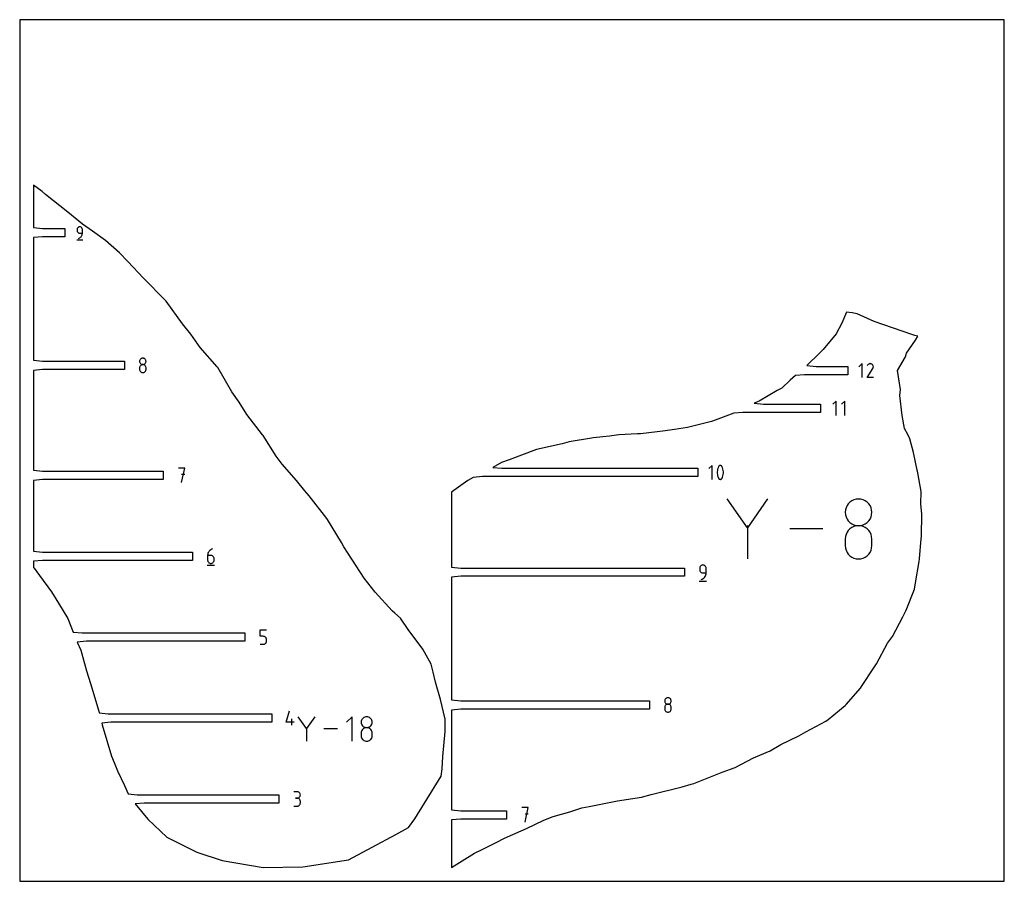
# Model space of a CAD drawing. Extents: x 0 to 480, y 0 to 420.
import ezdxf

# ---------------------------------------------------------------- set-up
doc = ezdxf.new("R2010")
doc.units = 0

msp = doc.modelspace()

# ---------------------------------------------------------------- linework, layer by layer
at = {"layer": 'annotation', "color": 1}
for p, q in [((28.034555, 318.027381), (28.01414, 317.799906)), ((28.01414, 317.799906), (28.01414, 317.16679)), ((28.01414, 317.16679), (28.01414, 317.16679)), ((28.01414, 317.16679), (28.034555, 316.939327)), ((28.093397, 318.241534), (28.034555, 318.027381)), ((28.034555, 316.939327), (28.093397, 316.725207)), ((28.187063, 318.438775), (28.093397, 318.241534)), ((28.31195, 318.615518), (28.187063, 318.438775)), ((28.464455, 318.768172), (28.31195, 318.615518)), ((28.640974, 318.893149), (28.464455, 318.768172)), ((28.837905, 318.986862), (28.640974, 318.893149)), ((29.051644, 319.045721), (28.837905, 318.986862)), ((29.278587, 319.066138), (29.051644, 319.045721)), ((29.506001, 319.045721), (29.278587, 319.066138)), ((29.278587, 319.066138), (29.278587, 319.066138)), ((29.719989, 318.986862), (29.506001, 319.045721)), ((29.916993, 318.893149), (29.719989, 318.986862)), ((30.093454, 318.768172), (29.916993, 318.893149)), ((30.245812, 318.615518), (30.093454, 318.768172)), ((30.370508, 318.438775), (30.245812, 318.615518)), ((30.463983, 318.241534), (30.370508, 318.438775)), ((30.522678, 318.027381), (30.463983, 318.241534)), ((30.543034, 317.799906), (30.522678, 318.027381)), ((30.543034, 315.900915), (30.543034, 317.799906)), ((30.543034, 317.799906), (30.543034, 317.799906)), ((27.856129, 312.660256), (30.703188, 312.660256)), ((28.093397, 316.725207), (28.187063, 316.528013)), ((28.187063, 316.528013), (28.31195, 316.351327)), ((28.31195, 316.351327), (28.464455, 316.198732)), ((28.464455, 316.198732), (28.640974, 316.073811)), ((28.640974, 316.073811), (28.837905, 315.980146)), ((28.645828, 313.372021), (29.007422, 313.506768)), ((28.645828, 313.372021), (28.645828, 313.372021)), ((28.837905, 315.980146), (29.051644, 315.921319)), ((29.007422, 313.506768), (29.339321, 313.688905)), ((29.051644, 315.921319), (29.278587, 315.900915)), ((29.278587, 315.900915), (30.543034, 315.900915)), ((29.339321, 313.688905), (29.638095, 313.913789)), ((29.638095, 313.913789), (29.900313, 314.176779)), ((29.900313, 314.176779), (30.122547, 314.473236)), ((30.122547, 314.473236), (30.301365, 314.798519)), ((30.301365, 314.798519), (30.433339, 315.147987)), ((30.433339, 315.147987), (30.515039, 315.516999)), ((30.515039, 315.516999), (30.543034, 315.900915)), ((58.820288, 254.454452), (58.665894, 254.236436)), ((59.008846, 254.642862), (58.820288, 254.454452)), ((59.227123, 254.797191), (59.008846, 254.642862)), ((59.470674, 254.912965), (59.227123, 254.797191)), ((59.735055, 254.98571), (59.470674, 254.912965)), ((60.015819, 255.010953), (59.735055, 254.98571)), ((60.296584, 254.98571), (60.015819, 255.010953)), ((60.015819, 255.010953), (60.015819, 255.010953)), ((60.560965, 254.912965), (60.296584, 254.98571)), ((60.804516, 254.797191), (60.560965, 254.912965)), ((61.022793, 254.642862), (60.804516, 254.797191)), ((61.211351, 254.454452), (61.022793, 254.642862)), ((61.365745, 254.236436), (61.211351, 254.454452)), ((58.477379, 253.729481), (58.452148, 253.44949)), ((58.452148, 253.44949), (58.452148, 253.44949)), ((58.452148, 253.44949), (58.477394, 253.168184)), ((58.477379, 250.599347), (58.452148, 250.318172)), ((58.452148, 250.318172), (58.452148, 249.539207)), ((58.550109, 253.993288), (58.477379, 253.729481)), ((58.550109, 250.864075), (58.477379, 250.599347)), ((58.477394, 253.168184), (58.55016, 252.903353)), ((58.665894, 254.236436), (58.550109, 253.993288)), ((58.665894, 251.107916), (58.550109, 250.864075)), ((58.55016, 252.903353), (58.665992, 252.659435)), ((58.820288, 251.326428), (58.665894, 251.107916)), ((58.665992, 252.659435), (58.820433, 252.440868)), ((59.008846, 251.51517), (58.820288, 251.326428)), ((58.820433, 252.440868), (59.009027, 252.252089)), ((59.227123, 251.6697), (59.008846, 251.51517)), ((59.009027, 252.252089), (59.227319, 252.097536)), ((59.470674, 251.785578), (59.227123, 251.6697)), ((59.227319, 252.097536), (59.470852, 251.981647)), ((59.735055, 251.858362), (59.470674, 251.785578)), ((59.470852, 251.981647), (59.735171, 251.908859)), ((60.015819, 251.88361), (59.735055, 251.858362)), ((59.735171, 251.908859), (60.015819, 251.88361)), ((60.015819, 251.88361), (60.296468, 251.908859)), ((60.296584, 251.858376), (60.015819, 251.88361)), ((60.015819, 251.88361), (60.015819, 251.88361)), ((60.015819, 251.88361), (60.015819, 251.88361)), ((60.296468, 251.908859), (60.560787, 251.981647)), ((60.560965, 251.785629), (60.296584, 251.858376)), ((60.560787, 251.981647), (60.80432, 252.097536)), ((60.804516, 251.669799), (60.560965, 251.785629)), ((60.80432, 252.097536), (61.022611, 252.252089)), ((61.022793, 251.515315), (60.804516, 251.669799)), ((61.022611, 252.252089), (61.211206, 252.440868)), ((61.211351, 251.32661), (61.022793, 251.515315)), ((61.211206, 252.440868), (61.365647, 252.659435)), ((61.365745, 251.108112), (61.211351, 251.32661)), ((61.365647, 252.659435), (61.481478, 252.903353)), ((61.481529, 253.993288), (61.365745, 254.236436)), ((61.481529, 250.864253), (61.365745, 251.108112)), ((61.481478, 252.903353), (61.554245, 253.168184)), ((61.55426, 253.729481), (61.481529, 253.993288)), ((61.55426, 250.599463), (61.481529, 250.864253)), ((61.554245, 253.168184), (61.579491, 253.44949)), ((61.579491, 253.44949), (61.55426, 253.729481)), ((61.579491, 250.318172), (61.55426, 250.599463)), ((61.579491, 253.44949), (61.579491, 253.44949)), ((61.579491, 249.539207), (61.579491, 250.318172)), ((61.579491, 250.318172), (61.579491, 250.318172)), ((410.630579, 252.333339), (409.127645, 250.829981)), ((410.630579, 245.57289), (410.630579, 252.333339)), ((413.166046, 245.572835), (415.940433, 250.039242)), ((413.367426, 251.581605), (413.170285, 251.203433)), ((413.523873, 251.803449), (413.367426, 251.581605)), ((413.711575, 251.988638), (413.523873, 251.803449)), ((413.924822, 252.135688), (413.711575, 251.988638)), ((414.157906, 252.243115), (413.924822, 252.135688)), ((414.405119, 252.309439), (414.157906, 252.243115)), ((414.660752, 252.333174), (414.405119, 252.309439)), ((414.919096, 252.312838), (414.660752, 252.333174)), ((415.174442, 252.246949), (414.919096, 252.312838)), ((415.421083, 252.134023), (415.174442, 252.246949)), ((415.641676, 251.97738), (415.421083, 252.134023)), ((415.421083, 252.134023), (415.421083, 252.134023)), ((415.826117, 251.78941), (415.641676, 251.97738)), ((415.972763, 251.575873), (415.826117, 251.78941)), ((415.940433, 250.039242), (415.943749, 250.043346)), ((415.940433, 250.039242), (415.940433, 250.039242)), ((415.943749, 250.043346), (415.94693, 250.047485)), ((415.94693, 250.047485), (415.949995, 250.051694)), ((415.949995, 250.051694), (415.952966, 250.056007)), ((415.952966, 250.056007), (415.955864, 250.060461)), ((415.955864, 250.060461), (415.95871, 250.065088)), ((415.95871, 250.065088), (415.961524, 250.069925)), ((415.961524, 250.069925), (415.964328, 250.075006)), ((415.964328, 250.075006), (415.967142, 250.080366)), ((415.967142, 250.080366), (416.081696, 250.326323)), ((415.967142, 250.080366), (415.967142, 250.080366)), ((416.079977, 251.342531), (415.972763, 251.575873)), ((416.146117, 251.095144), (416.079977, 251.342531)), ((416.081696, 250.326323), (416.148616, 250.581279)), ((416.169543, 250.839472), (416.146117, 251.095144)), ((416.148616, 250.581279), (416.169543, 250.839472)), ((58.452148, 249.539207), (58.452148, 249.539207)), ((58.452148, 249.539207), (58.477394, 249.258053)), ((58.477394, 249.258053), (58.55016, 248.993628)), ((58.55016, 248.993628), (58.665992, 248.750298)), ((58.665992, 248.750298), (58.820433, 248.532427)), ((58.820433, 248.532427), (59.009027, 248.344381)), ((59.009027, 248.344381), (59.227319, 248.190524)), ((59.227319, 248.190524), (59.470852, 248.075223)), ((59.470852, 248.075223), (59.735171, 248.002841)), ((59.735171, 248.002841), (60.015819, 247.977743)), ((60.015819, 247.977743), (60.296468, 248.002841)), ((60.015819, 247.977743), (60.015819, 247.977743)), ((60.296468, 248.002841), (60.560787, 248.075223)), ((60.560787, 248.075223), (60.80432, 248.190524)), ((60.80432, 248.190524), (61.022611, 248.344381)), ((61.022611, 248.344381), (61.211206, 248.532427)), ((61.211206, 248.532427), (61.365647, 248.750298)), ((61.365647, 248.750298), (61.481478, 248.993628)), ((61.481478, 248.993628), (61.554245, 249.258053)), ((61.554245, 249.258053), (61.579491, 249.539207)), ((416.168522, 245.572835), (413.166046, 245.572835)), ((398.027031, 234.106779), (396.461594, 232.5409)), ((398.027031, 227.065179), (398.027031, 234.106779)), ((402.233069, 234.106779), (400.667631, 232.5409)), ((402.233069, 227.065179), (402.233069, 234.106779)), ((337.516629, 202.696566), (336.010639, 201.190151)), ((337.516629, 195.922371), (337.516629, 202.696566)), ((340.706441, 202.160159), (340.446765, 201.549504)), ((340.793887, 202.305578), (340.706441, 202.160159)), ((340.706441, 202.160159), (340.706441, 202.160159)), ((340.902869, 202.429501), (340.793887, 202.305578)), ((341.029777, 202.530729), (340.902869, 202.429501)), ((341.171002, 202.608061), (341.029777, 202.530729)), ((341.322938, 202.6603), (341.171002, 202.608061)), ((341.481975, 202.686245), (341.322938, 202.6603)), ((341.644505, 202.684697), (341.481975, 202.686245)), ((341.806919, 202.654457), (341.644505, 202.684697)), ((341.96561, 202.594326), (341.806919, 202.654457)), ((342.026359, 202.562403), (341.96561, 202.594326)), ((341.96561, 202.594326), (341.96561, 202.594326)), ((342.084654, 202.525735), (342.026359, 202.562403)), ((342.140211, 202.484612), (342.084654, 202.525735)), ((342.192748, 202.439325), (342.140211, 202.484612)), ((342.24198, 202.390164), (342.192748, 202.439325)), ((342.287624, 202.33742), (342.24198, 202.390164)), ((342.329398, 202.281381), (342.287624, 202.33742)), ((342.367018, 202.222339), (342.329398, 202.281381)), ((342.400202, 202.160584), (342.367018, 202.222339)), ((342.661136, 201.54867), (342.400202, 202.160584)), ((342.400202, 202.160584), (342.400202, 202.160584)), ((80.486328, 201.430822), (77.355011, 201.430822)), ((78.920891, 194.389222), (80.486328, 201.430822)), ((80.486328, 198.295089), (78.920891, 198.295089)), ((340.12217, 200.280075), (340.057251, 199.631322)), ((340.057251, 199.631322), (340.057251, 198.979891)), ((340.057251, 198.979891), (340.12217, 198.330792)), ((340.252008, 200.921139), (340.12217, 200.280075)), ((340.12217, 198.330792), (340.252008, 197.689035)), ((340.446765, 201.549504), (340.252008, 200.921139)), ((340.252008, 197.689035), (340.446765, 197.059632)), ((340.446765, 197.059632), (340.706441, 196.447592)), ((342.400202, 196.448017), (342.661136, 197.058798)), ((342.856837, 200.919361), (342.661136, 201.54867)), ((342.661136, 197.058798), (342.856837, 197.687257)), ((342.987304, 200.277667), (342.856837, 200.919361)), ((342.856837, 197.687257), (342.987304, 198.328384)), ((343.052538, 199.6286), (342.987304, 200.277667)), ((342.987304, 198.328384), (343.052538, 198.977169)), ((343.052538, 198.977169), (343.052538, 199.6286)), ((340.706441, 196.447592), (340.706441, 196.447592)), ((340.706441, 196.447592), (340.739503, 196.38596)), ((340.739503, 196.38596), (340.776845, 196.327212)), ((340.776845, 196.327212), (340.81831, 196.271527)), ((340.81831, 196.271527), (340.86374, 196.219084)), ((340.86374, 196.219084), (340.912977, 196.17006)), ((340.912977, 196.17006), (340.965865, 196.124633)), ((340.965865, 196.124633), (341.022245, 196.082984)), ((341.022245, 196.082984), (341.081961, 196.045288)), ((341.081961, 196.045288), (341.144856, 196.011725)), ((341.144856, 196.011725), (341.144856, 196.011725)), ((341.144856, 196.011725), (341.302297, 195.95287)), ((341.302297, 195.95287), (341.463765, 195.92363)), ((341.463765, 195.92363), (341.625612, 195.922812)), ((341.625612, 195.922812), (341.784185, 195.949225)), ((341.784185, 195.949225), (341.935836, 196.001676)), ((341.935836, 196.001676), (342.076913, 196.078973)), ((342.076913, 196.078973), (342.203767, 196.179924)), ((342.203767, 196.179924), (342.312746, 196.303336)), ((342.312746, 196.303336), (342.400202, 196.448017)), ((342.400202, 196.448017), (342.400202, 196.448017)), ((354.730322, 172.27508), (344.970903, 186.388533)), ((364.487907, 186.388533), (354.730322, 172.27508)), ((403.318316, 183.133694), (402.837228, 182.123404)), ((403.959827, 184.039558), (403.318316, 183.133694)), ((404.743291, 184.822405), (403.959827, 184.039558)), ((405.650239, 185.463646), (404.743291, 184.822405)), ((406.662203, 185.944692), (405.650239, 185.463646)), ((407.760713, 186.246952), (406.662203, 185.944692)), ((408.9273, 186.351836), (407.760713, 186.246952)), ((410.093887, 186.246952), (408.9273, 186.351836)), ((408.9273, 186.351836), (408.9273, 186.351836)), ((411.192397, 185.944692), (410.093887, 186.246952)), ((412.20436, 185.463646), (411.192397, 185.944692)), ((413.111309, 184.822405), (412.20436, 185.463646)), ((413.894773, 184.039558), (413.111309, 184.822405)), ((414.536283, 183.133694), (413.894773, 184.039558)), ((415.017372, 182.123404), (414.536283, 183.133694)), ((402.535031, 181.027278), (402.430195, 179.863905)), ((402.430195, 179.863905), (402.430195, 179.863905)), ((402.430195, 179.863905), (402.535091, 178.69507)), ((402.837228, 182.123404), (402.535031, 181.027278)), ((402.535091, 178.69507), (402.837439, 177.594691)), ((415.01716, 177.594691), (415.319508, 178.69507)), ((415.319569, 181.027278), (415.017372, 182.123404)), ((415.319508, 178.69507), (415.424405, 179.863905)), ((415.424405, 179.863905), (415.319569, 181.027278)), ((415.424405, 179.863905), (415.424405, 179.863905)), ((354.730322, 173.410835), (354.730322, 157.128623)), ((402.837439, 177.594691), (403.318724, 176.581204)), ((403.318724, 176.581204), (403.960431, 175.67305)), ((403.960431, 175.67305), (404.744046, 174.888668)), ((404.744046, 174.888668), (405.651055, 174.246495)), ((406.662203, 172.9503), (405.650239, 172.468824)), ((405.651055, 174.246495), (406.662943, 173.764971)), ((407.760713, 173.252719), (406.662203, 172.9503)), ((406.662943, 173.764971), (407.761196, 173.462535)), ((408.9273, 173.357626), (407.760713, 173.252719)), ((407.761196, 173.462535), (408.9273, 173.357626)), ((408.9273, 173.357626), (410.093404, 173.462535)), ((410.093887, 173.252779), (408.9273, 173.357626)), ((408.9273, 173.357626), (408.9273, 173.357626)), ((408.9273, 173.357626), (408.9273, 173.357626)), ((410.093404, 173.462535), (411.191657, 173.764971)), ((411.192397, 172.950511), (410.093887, 173.252779)), ((411.191657, 173.764971), (412.203545, 174.246495)), ((412.20436, 172.469232), (411.192397, 172.950511)), ((412.203545, 174.246495), (413.110554, 174.888668)), ((413.110554, 174.888668), (413.894169, 175.67305)), ((413.894169, 175.67305), (414.535876, 176.581204)), ((414.535876, 176.581204), (415.01716, 177.594691)), ((391.461169, 171.758578), (375.463354, 171.758578)), ((402.535031, 168.021469), (402.430195, 166.853181)), ((402.837228, 169.121424), (402.535031, 168.021469)), ((403.318316, 170.13459), (402.837228, 169.121424)), ((403.959827, 171.042515), (403.318316, 170.13459)), ((404.743291, 171.826745), (403.959827, 171.042515)), ((405.650239, 172.468824), (404.743291, 171.826745)), ((413.111309, 171.827349), (412.20436, 172.469232)), ((413.894773, 171.04327), (413.111309, 171.827349)), ((414.536283, 170.135406), (413.894773, 171.04327)), ((415.017372, 169.122164), (414.536283, 170.135406)), ((415.319569, 168.021953), (415.017372, 169.122164)), ((415.424405, 166.853181), (415.319569, 168.021953)), ((402.430195, 166.853181), (402.430195, 163.616555)), ((402.430195, 163.616555), (402.430195, 163.616555)), ((402.430195, 163.616555), (402.535091, 162.448349)), ((415.319508, 162.448349), (415.424405, 163.616555)), ((415.424405, 163.616555), (415.424405, 166.853181)), ((415.424405, 166.853181), (415.424405, 166.853181)), ((91.657907, 159.334692), (91.623284, 158.858736)), ((91.623284, 158.858736), (91.623284, 156.518307)), ((93.186955, 158.858736), (91.623284, 158.858736)), ((91.758966, 159.791993), (91.657907, 159.334692)), ((91.92224, 160.224968), (91.758966, 159.791993)), ((92.14351, 160.627947), (91.92224, 160.224968)), ((92.418555, 160.995261), (92.14351, 160.627947)), ((92.743157, 161.32124), (92.418555, 160.995261)), ((93.113095, 161.600215), (92.743157, 161.32124)), ((93.52415, 161.826514), (93.113095, 161.600215)), ((93.468185, 158.833639), (93.186955, 158.858736)), ((93.732813, 158.761257), (93.468185, 158.833639)), ((93.972103, 161.994469), (93.52415, 161.826514)), ((93.976437, 158.645955), (93.732813, 158.761257)), ((93.972103, 161.994469), (93.972103, 161.994469)), ((94.194656, 158.492099), (93.976437, 158.645955)), ((94.383068, 158.304053), (94.194656, 158.492099)), ((402.535091, 162.448349), (402.837439, 161.349656)), ((402.837439, 161.349656), (403.318724, 160.338611)), ((403.318724, 160.338611), (403.960431, 159.433351)), ((403.960431, 159.433351), (404.744046, 158.652014)), ((404.744046, 158.652014), (405.651055, 158.012736)), ((412.203545, 158.012736), (413.110554, 158.652014)), ((413.110554, 158.652014), (413.894169, 159.433351)), ((413.894169, 159.433351), (414.535876, 160.338611)), ((414.535876, 160.338611), (415.01716, 161.349656)), ((415.01716, 161.349656), (415.319508, 162.448349)), ((91.427438, 154.072669), (94.948238, 154.072669)), ((91.623284, 156.518307), (91.623284, 156.518307)), ((91.623284, 156.518307), (91.648529, 156.237017)), ((91.648529, 156.237017), (91.721296, 155.972227)), ((91.721296, 155.972227), (91.837128, 155.728367)), ((91.837128, 155.728367), (91.991569, 155.50987)), ((91.991569, 155.50987), (92.180163, 155.321164)), ((92.180163, 155.321164), (92.398455, 155.166681)), ((92.398455, 155.166681), (92.641988, 155.05085)), ((92.641988, 155.05085), (92.906306, 154.978103)), ((92.906306, 154.978103), (93.186955, 154.952869)), ((93.186955, 154.952869), (93.468185, 154.978103)), ((93.186955, 154.952869), (93.186955, 154.952869)), ((93.468185, 154.978103), (93.732813, 155.05085)), ((93.732813, 155.05085), (93.976437, 155.166681)), ((93.976437, 155.166681), (94.194656, 155.321164)), ((94.194656, 155.321164), (94.383068, 155.50987)), ((94.537273, 158.086182), (94.383068, 158.304053)), ((94.383068, 155.50987), (94.537273, 155.728367)), ((94.652868, 157.842852), (94.537273, 158.086182)), ((94.537273, 155.728367), (94.652868, 155.972227)), ((94.725453, 157.578427), (94.652868, 157.842852)), ((94.652868, 155.972227), (94.725453, 156.237017)), ((94.750626, 157.297273), (94.725453, 157.578427)), ((94.725453, 156.237017), (94.750626, 156.518307)), ((94.750626, 156.518307), (94.750626, 157.297273)), ((94.750626, 157.297273), (94.750626, 157.297273)), ((331.864085, 153.650715), (331.709644, 153.432148)), ((332.052679, 153.839494), (331.864085, 153.650715)), ((332.270971, 153.994047), (332.052679, 153.839494)), ((332.514504, 154.109936), (332.270971, 153.994047)), ((332.778823, 154.182724), (332.514504, 154.109936)), ((333.059471, 154.207973), (332.778823, 154.182724)), ((333.340701, 154.182724), (333.059471, 154.207973)), ((333.059471, 154.207973), (333.059471, 154.207973)), ((333.605329, 154.109936), (333.340701, 154.182724)), ((333.848953, 153.994047), (333.605329, 154.109936)), ((334.067172, 153.839494), (333.848953, 153.994047)), ((334.255584, 153.650715), (334.067172, 153.839494)), ((334.409789, 153.432148), (334.255584, 153.650715)), ((405.651055, 158.012736), (406.662943, 157.533653)), ((406.662943, 157.533653), (407.761196, 157.232904)), ((407.761196, 157.232904), (408.9273, 157.128623)), ((408.9273, 157.128623), (410.093404, 157.232904)), ((408.9273, 157.128623), (408.9273, 157.128623)), ((410.093404, 157.232904), (411.191657, 157.533653)), ((411.191657, 157.533653), (412.203545, 158.012736)), ((331.521045, 152.923399), (331.4958, 152.642093)), ((331.4958, 152.642093), (331.4958, 151.859154)), ((331.4958, 151.859154), (331.4958, 151.859154)), ((331.4958, 151.859154), (331.521045, 151.577863)), ((331.593812, 153.18823), (331.521045, 152.923399)), ((331.521045, 151.577863), (331.593812, 151.313073)), ((331.709644, 153.432148), (331.593812, 153.18823)), ((331.593812, 151.313073), (331.709644, 151.069214)), ((331.709644, 151.069214), (331.864085, 150.850716)), ((331.864085, 150.850716), (332.052679, 150.662011)), ((332.052679, 150.662011), (332.270971, 150.507527)), ((332.270971, 150.507527), (332.514504, 150.391697)), ((332.514504, 150.391697), (332.778823, 150.318949)), ((332.778823, 150.318949), (333.059471, 150.293716)), ((333.059471, 150.293716), (334.623143, 150.293716)), ((334.103149, 148.528185), (334.324284, 148.930445)), ((334.324284, 148.930445), (334.487489, 149.362612)), ((334.525385, 153.18823), (334.409789, 153.432148)), ((334.487489, 149.362612), (334.588522, 149.818949)), ((334.59797, 152.923399), (334.525385, 153.18823)), ((334.588522, 149.818949), (334.623143, 150.293716)), ((334.623143, 152.642093), (334.59797, 152.923399)), ((334.623143, 150.293716), (334.623143, 152.642093)), ((334.623143, 152.642093), (334.623143, 152.642093)), ((331.300396, 146.286173), (334.821196, 146.286173)), ((332.276973, 147.166373), (332.724137, 147.333008)), ((332.276973, 147.166373), (332.276973, 147.166373)), ((332.724137, 147.333008), (333.134578, 147.558246)), ((333.134578, 147.558246), (333.504055, 147.836347)), ((333.504055, 147.836347), (333.828325, 148.161573)), ((333.828325, 148.161573), (334.103149, 148.528185)), ((117.194959, 119.422384), (117.194959, 122.558117)), ((117.194959, 122.558117), (120.322302, 122.558117)), ((118.758631, 119.422384), (117.194959, 119.422384)), ((117.194959, 115.516517), (118.758631, 115.516517)), ((119.039396, 119.397286), (118.758631, 119.422384)), ((118.758631, 115.516517), (119.039279, 115.54175)), ((118.758631, 115.516517), (118.758631, 115.516517)), ((119.039279, 115.54175), (119.303598, 115.614498)), ((119.303776, 119.324904), (119.039396, 119.397286)), ((119.303598, 115.614498), (119.547131, 115.730328)), ((119.547328, 119.209603), (119.303776, 119.324904)), ((119.547131, 115.730328), (119.765423, 115.884812)), ((119.765605, 119.055746), (119.547328, 119.209603)), ((119.765423, 115.884812), (119.954017, 116.073517)), ((119.954163, 118.8677), (119.765605, 119.055746)), ((119.954017, 116.073517), (120.108458, 116.292015)), ((120.108556, 118.649829), (119.954163, 118.8677)), ((120.108458, 116.292015), (120.22429, 116.535874)), ((120.224341, 118.406499), (120.108556, 118.649829)), ((120.22429, 116.535874), (120.297057, 116.800664)), ((120.297071, 118.142074), (120.224341, 118.406499)), ((120.297057, 116.800664), (120.322302, 117.081955)), ((120.322302, 117.86092), (120.297071, 118.142074)), ((120.322302, 117.081955), (120.322302, 117.86092)), ((120.322302, 117.86092), (120.322302, 117.86092)), ((314.505854, 88.197574), (314.480622, 87.917583)), ((314.480622, 87.917583), (314.480622, 87.917583)), ((314.480622, 87.917583), (314.505868, 87.636277)), ((314.578584, 88.461381), (314.505854, 88.197574)), ((314.505868, 87.636277), (314.578635, 87.371446)), ((314.694368, 88.70453), (314.578584, 88.461381)), ((314.578635, 87.371446), (314.694467, 87.127529)), ((314.848762, 88.922546), (314.694368, 88.70453)), ((314.694467, 87.127529), (314.848907, 86.908961)), ((315.03732, 89.110955), (314.848762, 88.922546)), ((314.848907, 86.908961), (315.037502, 86.720182)), ((315.255597, 89.265284), (315.03732, 89.110955)), ((315.037502, 86.720182), (315.255793, 86.565629)), ((315.499148, 89.381058), (315.255597, 89.265284)), ((315.255793, 86.565629), (315.499326, 86.44974)), ((315.763529, 89.453804), (315.499148, 89.381058)), ((315.499326, 86.44974), (315.763645, 86.376952)), ((316.044294, 89.479046), (315.763529, 89.453804)), ((316.325059, 89.453804), (316.044294, 89.479046)), ((316.044294, 89.479046), (316.044294, 89.479046)), ((316.324942, 86.376952), (316.589261, 86.44974)), ((316.589439, 89.381058), (316.325059, 89.453804)), ((316.589261, 86.44974), (316.832794, 86.565629)), ((316.832991, 89.265284), (316.589439, 89.381058)), ((316.832794, 86.565629), (317.051086, 86.720182)), ((317.051268, 89.110955), (316.832991, 89.265284)), ((317.051086, 86.720182), (317.23968, 86.908961)), ((317.239825, 88.922546), (317.051268, 89.110955)), ((317.23968, 86.908961), (317.394121, 87.127529)), ((317.394219, 88.70453), (317.239825, 88.922546)), ((317.394121, 87.127529), (317.509953, 87.371446)), ((317.510004, 88.461381), (317.394219, 88.70453)), ((317.509953, 87.371446), (317.58272, 87.636277)), ((317.582734, 88.197574), (317.510004, 88.461381)), ((317.58272, 87.636277), (317.607965, 87.917583)), ((317.607965, 87.917583), (317.582734, 88.197574)), ((317.607965, 87.917583), (317.607965, 87.917583)), ((129.974067, 77.645602), (131.535531, 83.121764)), ((314.505854, 85.06744), (314.480622, 84.786266)), ((314.480622, 84.786266), (314.480622, 84.0073)), ((314.480622, 84.0073), (314.480622, 84.0073)), ((314.480622, 84.0073), (314.505868, 83.726146)), ((314.578584, 85.332168), (314.505854, 85.06744)), ((314.505868, 83.726146), (314.578635, 83.461721)), ((314.694368, 85.576009), (314.578584, 85.332168)), ((314.578635, 83.461721), (314.694467, 83.218391)), ((314.848762, 85.794521), (314.694368, 85.576009)), ((314.694467, 83.218391), (314.848907, 83.00052)), ((315.03732, 85.983263), (314.848762, 85.794521)), ((314.848907, 83.00052), (315.037502, 82.812474)), ((315.255597, 86.137794), (315.03732, 85.983263)), ((315.037502, 82.812474), (315.255793, 82.658618)), ((315.499148, 86.253672), (315.255597, 86.137794)), ((315.255793, 82.658618), (315.499326, 82.543316)), ((315.763529, 86.326455), (315.499148, 86.253672)), ((315.499326, 82.543316), (315.763645, 82.470934)), ((316.044294, 86.351703), (315.763529, 86.326455)), ((315.763645, 86.376952), (316.044294, 86.351703)), ((315.763645, 82.470934), (316.044294, 82.445837)), ((316.044294, 86.351703), (316.324942, 86.376952)), ((316.325059, 86.32647), (316.044294, 86.351703)), ((316.044294, 86.351703), (316.044294, 86.351703)), ((316.044294, 86.351703), (316.044294, 86.351703)), ((316.044294, 82.445837), (316.324942, 82.470934)), ((316.044294, 82.445837), (316.044294, 82.445837)), ((316.324942, 82.470934), (316.589261, 82.543316)), ((316.589439, 86.253722), (316.325059, 86.32647)), ((316.589261, 82.543316), (316.832794, 82.658618)), ((316.832991, 86.137892), (316.589439, 86.253722)), ((316.832794, 82.658618), (317.051086, 82.812474)), ((317.051268, 85.983409), (316.832991, 86.137892)), ((317.051086, 82.812474), (317.23968, 83.00052)), ((317.239825, 85.794703), (317.051268, 85.983409)), ((317.23968, 83.00052), (317.394121, 83.218391)), ((317.394219, 85.576205), (317.239825, 85.794703)), ((317.394121, 83.218391), (317.509953, 83.461721)), ((317.510004, 85.332346), (317.394219, 85.576205)), ((317.509953, 83.461721), (317.58272, 83.726146)), ((317.582734, 85.067556), (317.510004, 85.332346)), ((317.58272, 83.726146), (317.607965, 84.0073)), ((317.607965, 84.786266), (317.582734, 85.067556)), ((317.607965, 84.0073), (317.607965, 84.786266)), ((317.607965, 84.786266), (317.607965, 84.786266)), ((133.883908, 77.645602), (129.974067, 77.645602)), ((132.711928, 76.080164), (132.711928, 79.207507)), ((139.826639, 74.458096), (135.831715, 80.235302)), ((143.820813, 80.235302), (139.826639, 74.458096)), ((162.015031, 80.234927), (159.352499, 77.571644)), ((162.015031, 68.258415), (162.015031, 80.234927)), ((166.548761, 78.040724), (166.505847, 77.564509)), ((166.505847, 77.564509), (166.505847, 77.564509)), ((166.505847, 77.564509), (166.548786, 77.086057)), ((166.672463, 78.489413), (166.548761, 78.040724)), ((166.548786, 77.086057), (166.672549, 76.635627)), ((166.869391, 78.902965), (166.672463, 78.489413)), ((167.131988, 79.273772), (166.869391, 78.902965)), ((167.452691, 79.594223), (167.131988, 79.273772)), ((167.823942, 79.856709), (167.452691, 79.594223)), ((168.238179, 80.05362), (167.823942, 79.856709)), ((168.687844, 80.177347), (168.238179, 80.05362)), ((169.165375, 80.220281), (168.687844, 80.177347)), ((169.642906, 80.177347), (169.165375, 80.220281)), ((169.165375, 80.220281), (169.165375, 80.220281)), ((170.092571, 80.05362), (169.642906, 80.177347)), ((170.506808, 79.856709), (170.092571, 80.05362)), ((170.878059, 79.594223), (170.506808, 79.856709)), ((171.198762, 79.273772), (170.878059, 79.594223)), ((171.461358, 78.902965), (171.198762, 79.273772)), ((171.658287, 78.489413), (171.461358, 78.902965)), ((171.658201, 76.635627), (171.781964, 77.086057)), ((171.781989, 78.040724), (171.658287, 78.489413)), ((171.781964, 77.086057), (171.824903, 77.564509)), ((171.824903, 77.564509), (171.781989, 78.040724)), ((171.824903, 77.564509), (171.824903, 77.564509)), ((139.826639, 74.923007), (139.826639, 68.25804)), ((154.862058, 74.246671), (148.313507, 74.246671)), ((166.548761, 72.716921), (166.505847, 72.238694)), ((166.505847, 72.238694), (166.505847, 70.913812)), ((166.672463, 73.167177), (166.548761, 72.716921)), ((166.869391, 73.581907), (166.672463, 73.167177)), ((166.672549, 76.635627), (166.869558, 76.220767)), ((167.131988, 73.953558), (166.869391, 73.581907)), ((166.869558, 76.220767), (167.132235, 75.849023)), ((167.452691, 74.274574), (167.131988, 73.953558)), ((167.132235, 75.849023), (167.453, 75.527943)), ((167.823942, 74.537403), (167.452691, 74.274574)), ((167.453, 75.527943), (167.824276, 75.265076)), ((168.238179, 74.734491), (167.823942, 74.537403)), ((167.824276, 75.265076), (168.238482, 75.067969)), ((168.687844, 74.858283), (168.238179, 74.734491)), ((168.238482, 75.067969), (168.688042, 74.944169)), ((169.165375, 74.901226), (168.687844, 74.858283)), ((168.688042, 74.944169), (169.165375, 74.901226)), ((169.165375, 74.901226), (169.642708, 74.944169)), ((169.642906, 74.858308), (169.165375, 74.901226)), ((169.165375, 74.901226), (169.165375, 74.901226)), ((169.165375, 74.901226), (169.165375, 74.901226)), ((169.642708, 74.944169), (170.092268, 75.067969)), ((170.092571, 74.734577), (169.642906, 74.858308)), ((170.092268, 75.067969), (170.506474, 75.265076)), ((170.506808, 74.53757), (170.092571, 74.734577)), ((170.506474, 75.265076), (170.87775, 75.527943)), ((170.878059, 74.274821), (170.506808, 74.53757)), ((170.87775, 75.527943), (171.198515, 75.849023)), ((171.198762, 73.953867), (170.878059, 74.274821)), ((171.198515, 75.849023), (171.461191, 76.220767)), ((171.461358, 73.582241), (171.198762, 73.953867)), ((171.461191, 76.220767), (171.658201, 76.635627)), ((171.658287, 73.16748), (171.461358, 73.582241)), ((171.781989, 72.717119), (171.658287, 73.16748)), ((171.824903, 72.238694), (171.781989, 72.717119)), ((171.824903, 70.913812), (171.824903, 72.238694)), ((171.824903, 72.238694), (171.824903, 72.238694)), ((166.505847, 70.913812), (166.505847, 70.913812)), ((166.505847, 70.913812), (166.548786, 70.435618)), ((166.548786, 70.435618), (166.672549, 69.985879)), ((166.672549, 69.985879), (166.869558, 69.572017)), ((166.869558, 69.572017), (167.132235, 69.201458)), ((167.132235, 69.201458), (167.453, 68.881625)), ((167.453, 68.881625), (167.824276, 68.619943)), ((167.824276, 68.619943), (168.238482, 68.423835)), ((168.238482, 68.423835), (168.688042, 68.300726)), ((168.688042, 68.300726), (169.165375, 68.25804)), ((169.165375, 68.25804), (169.642708, 68.300726)), ((169.165375, 68.25804), (169.165375, 68.25804)), ((169.642708, 68.300726), (170.092268, 68.423835)), ((170.092268, 68.423835), (170.506474, 68.619943)), ((170.506474, 68.619943), (170.87775, 68.881625)), ((170.87775, 68.881625), (171.198515, 69.201458)), ((171.198515, 69.201458), (171.461191, 69.572017)), ((171.461191, 69.572017), (171.658201, 69.985879)), ((171.658201, 69.985879), (171.781964, 70.435618)), ((171.781964, 70.435618), (171.824903, 70.913812)), ((135.273567, 43.677242), (133.709895, 43.677242)), ((135.554797, 43.652), (135.273567, 43.677242)), ((135.819425, 43.579254), (135.554797, 43.652)), ((136.063049, 43.46348), (135.819425, 43.579254)), ((136.281268, 43.309151), (136.063049, 43.46348)), ((136.46968, 43.120742), (136.281268, 43.309151)), ((135.273567, 40.549899), (134.490627, 40.549899)), ((134.490627, 40.549899), (135.273567, 40.549899)), ((135.273567, 40.549899), (135.554797, 40.575148)), ((135.554797, 40.524657), (135.273567, 40.549899)), ((135.273567, 40.549899), (135.273567, 40.549899)), ((135.554797, 40.575148), (135.819425, 40.647936)), ((135.819425, 40.451911), (135.554797, 40.524657)), ((135.819425, 40.647936), (136.063049, 40.763825)), ((136.063049, 40.336137), (135.819425, 40.451911)), ((136.063049, 40.763825), (136.281268, 40.918378)), ((136.281268, 40.181808), (136.063049, 40.336137)), ((136.281268, 40.918378), (136.46968, 41.107157)), ((136.46968, 39.993399), (136.281268, 40.181808)), ((136.623885, 42.902726), (136.46968, 43.120742)), ((136.46968, 41.107157), (136.623885, 41.325725)), ((136.623885, 39.775383), (136.46968, 39.993399)), ((136.73948, 42.659577), (136.623885, 42.902726)), ((136.623885, 41.325725), (136.73948, 41.569642)), ((136.73948, 39.532234), (136.623885, 39.775383)), ((136.812065, 42.39577), (136.73948, 42.659577)), ((136.73948, 41.569642), (136.812065, 41.834473)), ((136.812065, 39.268427), (136.73948, 39.532234)), ((136.837238, 42.115779), (136.812065, 42.39577)), ((136.812065, 41.834473), (136.837238, 42.115779)), ((136.837238, 38.988436), (136.812065, 39.268427)), ((136.837238, 42.115779), (136.837238, 42.115779)), ((136.837238, 38.205496), (136.837238, 38.988436)), ((136.837238, 38.988436), (136.837238, 38.988436)), ((133.709895, 36.644033), (135.273567, 36.644033)), ((135.273567, 36.644033), (135.554797, 36.669261)), ((135.273567, 36.644033), (135.273567, 36.644033)), ((135.554797, 36.669261), (135.819425, 36.74197)), ((135.819425, 36.74197), (136.063049, 36.857697)), ((136.063049, 36.857697), (136.281268, 37.011978)), ((136.281268, 37.011978), (136.46968, 37.200352)), ((136.46968, 37.200352), (136.623885, 37.418353)), ((136.623885, 37.418353), (136.73948, 37.66152)), ((136.73948, 37.66152), (136.812065, 37.925388)), ((136.812065, 37.925388), (136.837238, 38.205496)), ((247.909973, 35.898915), (244.778656, 35.898915)), ((246.344535, 28.857315), (247.909973, 35.898915)), ((247.909973, 32.763182), (246.344535, 32.763182))]:
    msp.add_line(p, q, dxfattribs=at)
at = {"layer": 'boundary', "color": 5}
for p, q in [((11.007881, 336.289313), (6.6875, 339.335113)), ((6.6875, 339.335113), (6.6875, 318.684679)), ((12.570583, 334.817095), (11.007881, 336.289313)), ((23.505651, 326.20914), (12.570583, 334.817095)), ((30.687497, 320.403434), (23.505651, 326.20914)), ((6.6875, 318.684679), (11.142814, 318.244579)), ((11.142814, 318.244579), (21.987011, 318.24458)), ((21.987011, 318.24458), (21.987011, 314.193579)), ((35.490686, 316.865329), (30.687497, 320.403434)), ((41.808108, 312.371367), (35.490686, 316.865329)), ((11.142814, 314.19358), (6.6875, 313.75348)), ((6.6875, 313.75348), (6.6875, 253.964364)), ((21.987011, 314.193579), (11.142814, 314.19358)), ((48.700202, 306.357619), (41.808108, 312.371367)), ((52.699738, 302.206433), (48.700202, 306.357619)), ((60.376028, 294.056485), (52.699738, 302.206433)), ((70.966552, 283.308931), (60.376028, 294.056485)), ((71.439107, 282.732073), (70.966552, 283.308931)), ((79.356816, 271.690728), (71.439107, 282.732073)), ((403.09831, 277.460371), (400.776226, 272.048883)), ((405.776492, 277.167868), (403.09831, 277.460371)), ((408.226051, 276.658945), (405.776492, 277.167868)), ((416.509012, 272.854142), (408.226051, 276.658945)), ((83.436366, 266.721711), (79.356816, 271.690728)), ((400.776226, 272.048883), (398.057042, 266.877742)), ((434.97989, 266.621124), (416.509012, 272.854142)), ((87.935267, 260.282583), (83.436366, 266.721711)), ((398.057042, 266.877742), (391.695087, 259.285845)), ((436.456538, 266.083925), (434.97989, 266.621124)), ((437.782191, 265.73761), (436.456538, 266.083925)), ((436.745987, 263.800852), (437.782191, 265.73761)), ((96.336123, 250.830164), (87.935267, 260.282583)), ((391.695087, 259.285845), (390.519119, 258.056746)), ((432.311221, 257.40654), (436.745987, 263.800852)), ((389.869209, 257.410973), (383.810644, 251.418714)), ((390.519119, 258.056746), (389.869209, 257.410973)), ((427.981763, 249.027334), (431.7586, 255.718076)), ((431.7586, 255.718076), (432.311221, 257.40654)), ((6.6875, 253.964364), (11.142814, 253.524264)), ((11.142814, 253.524264), (51.039702, 253.524264)), ((51.039702, 253.524264), (51.039702, 249.473264)), ((96.672932, 250.391506), (96.336123, 250.830164)), ((103.425684, 238.610517), (96.672932, 250.391506)), ((383.810644, 251.418714), (388.265958, 250.978614)), ((388.265958, 250.978614), (403.672081, 250.978614)), ((403.672081, 250.978614), (403.672081, 246.927615)), ((11.142815, 249.473264), (6.6875, 249.033164)), ((6.6875, 249.033164), (6.6875, 200.375622)), ((51.039702, 249.473264), (11.142815, 249.473264)), ((378.138273, 246.487515), (375.646384, 244.251196)), ((382.593587, 246.927614), (378.138273, 246.487515)), ((403.672081, 246.927615), (382.593587, 246.927614)), ((429.445856, 239.787598), (427.981763, 249.027334)), ((371.588511, 240.460872), (369.229283, 239.299671)), ((375.646384, 244.251196), (371.588511, 240.460872)), ((106.934291, 233.503589), (103.425684, 238.610517)), ((369.229283, 239.299671), (360.480765, 234.047532)), ((428.98818, 236.780916), (429.445856, 239.787598)), ((430.278362, 227.131971), (428.98818, 236.780916)), ((110.75766, 227.487906), (106.934291, 233.503589)), ((360.480765, 234.047532), (358.09537, 233.051579)), ((358.09537, 233.051579), (362.550684, 232.611479)), ((362.550684, 232.611479), (390.370994, 232.611479)), ((390.370994, 232.611479), (390.370994, 228.560479)), ((118.413349, 217.620438), (110.75766, 227.487906)), ((348.105463, 228.120379), (337.743776, 224.319396)), ((352.560778, 228.560479), (348.105463, 228.120379)), ((390.370994, 228.560479), (352.560778, 228.560479)), ((431.424999, 220.773996), (430.278362, 227.131971)), ((325.604242, 221.233565), (319.216808, 220.175147)), ((337.205367, 224.12771), (325.604242, 221.233565)), ((337.743776, 224.319396), (337.205367, 224.12771)), ((118.753142, 217.231169), (118.413349, 217.620438)), ((125.078098, 207.166393), (118.753142, 217.231169)), ((279.613052, 216.133612), (278.748131, 215.976503)), ((287.514018, 216.978026), (279.613052, 216.133612)), ((292.043851, 217.621445), (287.514018, 216.978026)), ((301.250032, 218.116007), (292.043851, 217.621445)), ((302.63598, 218.080997), (301.250032, 218.116007)), ((310.795261, 219.159609), (302.63598, 218.080997)), ((313.574566, 219.386638), (310.795261, 219.159609)), ((319.216808, 220.175147), (313.574566, 219.386638)), ((433.189582, 217.546089), (431.424999, 220.773996)), ((433.875374, 215.705253), (433.189582, 217.546089)), ((264.503541, 213.274811), (251.996406, 210.407024)), ((267.887487, 214.212744), (264.503541, 213.274811)), ((278.748131, 215.976503), (267.887487, 214.212744)), ((435.767258, 209.090012), (433.875374, 215.705253)), ((127.925691, 203.344493), (125.078098, 207.166393)), ((251.996406, 210.407024), (238.616707, 205.515265)), ((437.513749, 200.482911), (435.767258, 209.090012)), ((134.900605, 195.318933), (127.925691, 203.344493)), ((234.944114, 204.083496), (230.631813, 201.775069)), ((230.631813, 201.775069), (235.087127, 201.334969)), ((238.616707, 205.515265), (234.944114, 204.083496)), ((6.6875, 200.375622), (11.142814, 199.935522)), ((11.142814, 199.935522), (69.944774, 199.935522)), ((69.944774, 199.935522), (69.944774, 195.884522)), ((221.116555, 196.843869), (218.424222, 195.451409)), ((225.571869, 197.283969), (221.116555, 196.843869)), ((330.555076, 197.283969), (225.571869, 197.283969)), ((235.087127, 201.334969), (330.555076, 201.334969)), ((330.555076, 201.334969), (330.555076, 197.283969)), ((437.625028, 199.919376), (437.513749, 200.482911)), ((439.465858, 190.006683), (437.625028, 199.919376)), ((11.142814, 195.884522), (6.6875, 195.444422)), ((6.6875, 195.444422), (6.6875, 160.93927)), ((69.944774, 195.884522), (11.142814, 195.884522)), ((139.01739, 190.416484), (134.900605, 195.318933)), ((218.424222, 195.451409), (210.581, 189.677554)), ((141.103816, 187.846884), (139.01739, 190.416484)), ((149.676311, 176.86052), (141.103816, 187.846884)), ((210.581, 189.677554), (210.581, 153.152773)), ((439.254714, 183.87706), (439.465858, 190.006683)), ((439.76615, 179.050574), (439.254714, 183.87706)), ((439.587555, 168.220956), (439.76615, 179.050574)), ((150.023258, 176.393364), (149.676311, 176.86052)), ((156.843219, 165.158053), (150.023258, 176.393364)), ((439.377169, 165.213083), (439.587555, 168.220956)), ((157.986915, 163.067155), (156.843219, 165.158053)), ((438.624493, 157.179814), (439.377169, 165.213083)), ((6.6875, 160.93927), (11.142814, 160.49917)), ((11.142814, 160.49917), (84.210838, 160.49917)), ((84.210838, 160.49917), (84.210838, 156.448169)), ((160.185841, 159.814309), (157.986915, 163.067155)), ((167.896732, 147.775084), (160.185841, 159.814309)), ((11.142814, 156.448169), (6.6875, 156.008069)), ((6.6875, 156.008069), (6.6875, 152.990056)), ((84.210838, 156.448169), (11.142814, 156.448169)), ((436.746347, 145.512193), (438.461002, 155.885136)), ((438.461002, 155.885136), (438.624493, 157.179814)), ((6.6875, 152.990056), (7.123956, 152.57934)), ((7.123956, 152.57934), (9.641054, 149.098893)), ((9.641054, 149.098893), (15.517798, 141.061093)), ((210.581, 153.152773), (215.036315, 152.712673)), ((215.036315, 152.712673), (324.083796, 152.712673)), ((324.083796, 152.712673), (324.083796, 148.661673)), ((173.296243, 140.889975), (167.896732, 147.775084)), ((215.036315, 148.661673), (210.581, 148.221573)), ((210.581, 148.221573), (210.581, 88.432457)), ((324.083796, 148.661673), (215.036315, 148.661673)), ((436.160028, 142.380563), (436.746347, 145.512193)), ((15.517798, 141.061093), (18.933576, 135.550067)), ((181.610796, 131.896254), (173.296243, 140.889975)), ((432.117103, 132.166231), (436.160028, 142.380563)), ((18.933576, 135.550067), (23.444751, 128.074847)), ((182.945777, 130.750648), (181.610796, 131.896254)), ((185.70827, 128.204327), (182.945777, 130.750648)), ((430.588559, 128.848013), (432.117103, 132.166231)), ((23.444751, 128.074847), (26.066109, 121.502917)), ((189.686394, 122.24479), (185.70827, 128.204327)), ((425.47096, 119.395486), (430.588559, 128.848013)), ((26.066109, 121.502917), (30.521423, 121.062817)), ((30.521423, 121.062817), (109.782514, 121.062817)), ((109.782514, 121.062817), (109.782514, 117.011817)), ((192.727805, 118.258869), (189.686394, 122.24479)), ((32.48834, 117.011817), (28.033026, 116.571717)), ((28.033026, 116.571717), (29.750322, 112.628416)), ((109.782514, 117.011817), (32.48834, 117.011817)), ((196.600176, 113.151845), (192.727805, 118.258869)), ((417.746, 106.073121), (423.020617, 116.095947)), ((423.020617, 116.095947), (425.47096, 119.395486)), ((29.750322, 112.628416), (32.595559, 102.635879)), ((200.596914, 105.92735), (196.600176, 113.151845)), ((201.609615, 101.909467), (200.596914, 105.92735)), ((416.365447, 104.024597), (417.746, 106.073121)), ((32.595559, 102.635879), (34.57197, 96.402439)), ((202.78676, 97.090123), (201.609615, 101.909467)), ((410.331337, 94.902665), (416.365447, 104.024597)), ((34.57197, 96.402439), (38.511585, 82.97952)), ((205.16282, 88.630234), (202.78676, 97.090123)), ((402.868362, 86.257155), (409.813561, 94.216859)), ((409.813561, 94.216859), (410.331337, 94.902665)), ((207.381627, 79.024605), (205.16282, 88.630234)), ((210.581, 88.432457), (215.036315, 87.992358)), ((215.036315, 87.992358), (307.068177, 87.992357)), ((307.068177, 87.992357), (307.068177, 83.941358)), ((38.511585, 82.97952), (38.752212, 82.066564)), ((38.752212, 82.066564), (43.207526, 81.626465)), ((43.207526, 81.626465), (122.952871, 81.626464)), ((122.952871, 81.626464), (122.952871, 77.575464)), ((215.036315, 83.941357), (210.581, 83.501257)), ((210.581, 83.501257), (210.581, 34.843715)), ((307.068177, 83.941358), (215.036315, 83.941357)), ((394.143856, 78.860738), (402.407043, 85.745427)), ((402.407043, 85.745427), (402.868362, 86.257155)), ((44.506031, 77.575464), (40.050717, 77.135364)), ((40.050717, 77.135364), (40.283016, 76.252685)), ((122.952871, 77.575464), (44.506031, 77.575464)), ((207.406, 73.045871), (207.381627, 79.024605)), ((383.198744, 72.810597), (393.051418, 77.992121)), ((393.051418, 77.992121), (394.143856, 78.860738)), ((40.283016, 76.252685), (44.817105, 60.958324)), ((206.355482, 60.864464), (207.406, 73.045871)), ((379.860787, 70.887737), (383.198744, 72.810597)), ((370.98303, 66.704617), (379.860787, 70.887737)), ((357.683436, 60.133596), (365.790771, 63.597577)), ((365.790771, 63.597577), (370.98303, 66.704617)), ((44.817105, 60.958324), (46.081192, 57.954907)), ((46.081192, 57.954907), (47.700828, 53.777243)), ((205.978427, 54.790554), (206.355482, 60.864464)), ((348.800646, 55.438809), (357.683436, 60.133596)), ((47.700828, 53.777243), (51.121274, 46.645961)), ((205.51777, 51.251676), (205.978427, 54.790554)), ((328.591821, 47.663084), (342.43772, 53.205032)), ((342.43772, 53.205032), (348.800646, 55.438809)), ((192.569463, 30.378323), (205.51777, 51.251676)), ((51.121274, 46.645961), (52.857937, 42.630212)), ((307.873672, 42.274262), (322.966918, 46.054738)), ((322.966918, 46.054738), (327.270047, 47.324951)), ((327.270047, 47.324951), (328.591821, 47.663084)), ((52.857937, 42.630212), (57.313251, 42.190112)), ((57.313251, 42.190112), (126.29745, 42.190112)), ((126.29745, 42.190112), (126.29745, 38.139112)), ((277.568571, 36.384102), (291.394999, 39.296692)), ((291.394999, 39.296692), (303.093267, 41.076442)), ((303.093267, 41.076442), (307.873672, 42.274262)), ((60.720633, 38.139112), (56.265319, 37.699012)), ((56.265319, 37.699012), (62.404239, 30.269863)), ((126.29745, 38.139112), (60.720633, 38.139112)), ((210.581, 34.843715), (215.036315, 34.403615)), ((215.036315, 34.403615), (237.368418, 34.403615)), ((237.368418, 34.403615), (237.368419, 30.352615)), ((260.142125, 31.552221), (268.124212, 33.877725)), ((268.124212, 33.877725), (274.079024, 35.823623)), ((274.079024, 35.823623), (277.568571, 36.384102)), ((62.404239, 30.269863), (71.700392, 21.443584)), ((189.470443, 26.229045), (192.569463, 30.378323)), ((215.036315, 30.352615), (210.581, 29.912515)), ((210.581, 29.912515), (210.581, 6.6875)), ((237.368419, 30.352615), (215.036315, 30.352615)), ((247.115165, 25.741936), (255.469637, 29.800453)), ((255.469637, 29.800453), (260.142125, 31.552221)), ((183.446822, 22.881644), (189.470443, 26.229045)), ((237.825084, 21.695982), (247.115165, 25.741936)), ((71.700392, 21.443584), (86.426116, 14.226772)), ((160.357202, 10.411872), (183.446822, 22.881644)), ((232.677159, 19.13743), (235.984371, 20.811717)), ((235.984371, 20.811717), (237.825084, 21.695982)), ((221.798059, 13.72959), (225.394331, 15.48617)), ((225.394331, 15.48617), (232.677159, 19.13743)), ((86.426116, 14.226772), (98.716081, 10.132194)), ((98.716081, 10.132194), (118.771895, 6.6875)), ((138.095764, 6.998312), (160.357202, 10.411872)), ((210.581, 6.6875), (215.779365, 9.914738)), ((215.779365, 9.914738), (221.798059, 13.72959)), ((118.771895, 6.6875), (138.095764, 6.998312))]:
    msp.add_line(p, q, dxfattribs=at)
at = {"layer": 'frame', "color": 5}
for p, q in [((480, 420), (0, 420)), ((0, 420), (0, 0)), ((480, 0), (480, 420)), ((0, 0), (480, 0))]:
    msp.add_line(p, q, dxfattribs=at)

doc.saveas('drawing.dxf')
